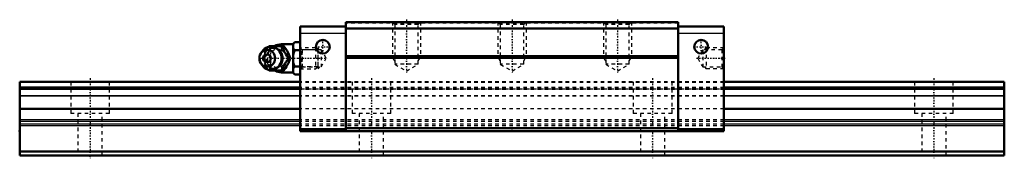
# Model space of a CAD drawing. Header units: millimetres. Extents: x -20 to 260, y -1 to 39.
import ezdxf

# ---------------------------------------------------------------- set-up
doc = ezdxf.new("R2010")
doc.units = ezdxf.units.MM
doc.linetypes.add('Center', pattern=[1.5, 0.45, -0.5, 0.05, -0.5])
doc.linetypes.add('Dashed', pattern=[2, 1, -1])
for name, color, linetype, lineweight in [('2d ConnectionPoints', 7, 'Continuous', 50), ('AM_0', 7, 'Continuous', 50), ('AM_4', 3, 'Continuous', 25), ('AM_5', 3, 'Continuous', 25), ('AM_7', 7, 'Center', 25), ('AM_9', 6, 'Dashed', 25)]:
    doc.layers.add(name, color=color, linetype=linetype, lineweight=lineweight)

# ---------------------------------------------------------------- blocks, each defined once
blk = doc.blocks.new('1_B_M6F_grease_nipple_joint1_SVR_0_in_SVR30LR1SS280LG200BM6F79750001_0')
at = {"layer": 'AM_0'}
for p, q in [((50.67, 30.89), (50.9, 31.2)), ((50.9, 31.2), (55.08, 31.2)), ((57.75, 31.7), (54.45, 31.7)), ((58.25, 32.32), (57.75, 31.82)), ((57.75, 31.82), (57.75, 23.58)), ((58.25, 32.32), (59.75, 32.32)), ((48.95, 29.66), (48.59, 29.14)), ((58.25, 30.01), (59.75, 30.01)), ((48.59, 26.26), (48.95, 25.74)), ((56.52, 27.7), (56.96, 27.7)), ((58.25, 25.39), (59.75, 25.39)), ((50.9, 24.2), (50.67, 24.51)), ((50.9, 24.2), (55.08, 24.2)), ((54.45, 23.7), (57.75, 23.7)), ((57.75, 23.58), (58.25, 23.08)), ((58.25, 23.08), (59.75, 23.08))]:
    blk.add_line(p, q, dxfattribs=at)
for points in [[(54.65, 31.2), (54.83, 30.65), (54.93, 30.37), (55.05, 30.08), (55.23, 29.68), (55.46, 29.25), (55.7, 28.85), (55.97, 28.45), (56.25, 28.07), (56.52, 27.7)], [(56.96, 27.7), (56.83, 28.06), (56.7, 28.43), (56.53, 28.83), (56.34, 29.23), (56.03, 29.79), (55.86, 30.08), (55.68, 30.36), (55.38, 30.79), (55.08, 31.2)], [(58.25, 32.32), (57.96, 32), (57.75, 31.66)], [(57.75, 30.67), (57.81, 30.56), (58, 30.28), (58.25, 30.01)], [(58.25, 30.01), (57.96, 29.37), (57.75, 28.69)], [(56.52, 27.7), (56.12, 27.15), (55.92, 26.87), (55.72, 26.58), (55.47, 26.18), (55.25, 25.75), (55.06, 25.35), (54.9, 24.95), (54.77, 24.57), (54.65, 24.2)], [(55.08, 24.2), (55.35, 24.56), (55.6, 24.93), (55.86, 25.33), (56.1, 25.73), (56.4, 26.29), (56.53, 26.58), (56.65, 26.86), (56.81, 27.29), (56.96, 27.7)], [(57.75, 26.71), (57.81, 26.5), (58, 25.94), (58.25, 25.39)], [(58.25, 25.39), (57.96, 25.07), (57.75, 24.73)], [(57.75, 23.74), (57.81, 23.64), (58, 23.35), (58.25, 23.08)]]:
    blk.add_lwpolyline(points, dxfattribs=at)
for centre, radius, start, end in [((51.41, 27.7), 3.3, 270, 90), ((54.45, 27.7), 4, 90, 118.7937), ((54.45, 27.7), 4, 241.2407, 270)]:
    blk.add_arc(centre, radius, start, end, dxfattribs=at)
blk.add_ellipse((51.41, 27.7), major_axis=(0, 3.3), ratio=0.927184, start_param=2.207257, end_param=7.217521, dxfattribs=at)
for major_axis in [(0, 2.42), (0, -1.12)]:
    blk.add_ellipse((50.4, 27.7), major_axis=major_axis, ratio=0.927184, dxfattribs=at)
at = {"layer": 'AM_4'}
for p, q in [((54.45, 31.7), (54.45, 31.21)), ((54.45, 24.19), (54.45, 23.7))]:
    blk.add_line(p, q, dxfattribs=at)
blk.add_ellipse((52.22, 27.7), major_axis=(0, 2.97), ratio=0.927184, start_param=3.499913, end_param=5.924864, dxfattribs=at)
at = {"layer": 'AM_5', "linetype": 'Dashed'}
for p, q in [((60.29, 24.7), (60.29, 30.7)), ((64.75, 30.09), (60.29, 30.09)), ((64.75, 25.31), (60.29, 25.31))]:
    blk.add_line(p, q, dxfattribs=at)
at = {"layer": 'AM_7'}
for p, q in [((51.41, 24.24), (51.41, 31.17)), ((54.45, 23.5), (54.45, 31.9)), ((47.94, 27.7), (67.54, 27.7))]:
    blk.add_line(p, q, dxfattribs=at)
at = {"layer": 'AM_9'}
for p, q in [((54.45, 31.21), (54.45, 24.19)), ((64.14, 30.7), (59.75, 30.7)), ((64.75, 30.09), (64.14, 30.7)), ((64.14, 30.7), (64.14, 24.7)), ((64.75, 30.09), (64.75, 25.31)), ((49.03, 27.7), (49.46, 27.7)), ((54.7, 27.73), (54.7, 27.66)), ((64.14, 24.7), (64.75, 25.31)), ((59.75, 24.7), (64.14, 24.7))]:
    blk.add_line(p, q, dxfattribs=at)
for points in [[(51.33, 31.2), (51.21, 30.84), (51.07, 30.47), (50.91, 30.07), (50.71, 29.67), (50.41, 29.11), (50.24, 28.82), (50.06, 28.54), (49.76, 28.11), (49.46, 27.7)], [(49.66, 29.32), (49.84, 29.65), (50.09, 30.05), (50.35, 30.45), (50.63, 30.83), (50.67, 30.89)], [(49.03, 27.7), (49.15, 28.06), (49.28, 28.44), (49.32, 28.54)], [(53.98, 25.72), (53.87, 25.6), (53.68, 25.42), (53.47, 25.26), (53.25, 25.12), (53.02, 25.01), (52.78, 24.92), (52.53, 24.86), (52.28, 24.82), (52.03, 24.82), (51.77, 24.84), (51.52, 24.88), (51.27, 24.96), (51.04, 25.06), (50.81, 25.18), (50.59, 25.33), (50.39, 25.5), (50.2, 25.69), (50.04, 25.9), (49.89, 26.13), (49.76, 26.37), (49.65, 26.63), (49.57, 26.89), (49.51, 27.16), (49.48, 27.44), (49.47, 27.72), (49.48, 27.99), (49.52, 28.27), (49.58, 28.54), (49.66, 28.8), (49.77, 29.05), (49.9, 29.29), (50.05, 29.52), (50.22, 29.72), (50.4, 29.91), (50.6, 30.08), (50.82, 30.22), (51.04, 30.35), (51.28, 30.45), (51.52, 30.52), (51.77, 30.56), (52.03, 30.58), (52.28, 30.58), (52.54, 30.54), (52.78, 30.48), (53.03, 30.39), (53.26, 30.27), (53.39, 30.19)], [(53.39, 30.19), (53.48, 30.14), (53.69, 29.97), (53.88, 29.79), (53.99, 29.67)], [(55.58, 29.06), (55.25, 29.38), (54.86, 29.69), (54.45, 29.95)], [(56.03, 27.03), (56.14, 27.38), (56.17, 27.72), (56.13, 28.07), (56.02, 28.4)], [(49.31, 26.86), (49.28, 26.95), (49.15, 27.33), (49.03, 27.7)], [(49.46, 27.7), (49.72, 27.34), (49.98, 26.97), (50.24, 26.57), (50.48, 26.17), (50.78, 25.61), (50.91, 25.32), (51.03, 25.04), (51.19, 24.61), (51.33, 24.2)], [(50.67, 24.51), (50.63, 24.56), (50.36, 24.94), (50.1, 25.32), (49.85, 25.73), (49.66, 26.09)], [(54.45, 25.45), (54.91, 25.74), (55.29, 26.05), (55.61, 26.37)]]:
    blk.add_lwpolyline(points, dxfattribs=at)
blk.add_arc((54.45, 27.7), 4, 118.7937, 241.2407, dxfattribs=at)
for centre, major_axis, start_param, end_param in [((52.22, 27.7), (0, 2.97), 5.924864, 7.191162), ((51.41, 27.7), (0, 3.3), 0.934336, 2.207257), ((53.3, 27.7), (0, -2.57), 2.639469, 6.785309), ((52.22, 27.7), (0, 2.97), 2.226246, 3.499913)]:
    blk.add_ellipse(centre, major_axis=major_axis, ratio=0.927184, start_param=start_param, end_param=end_param, dxfattribs=at)
for centre, major_axis in [((53.43, 27.7), (0, -3.44)), ((51.95, 27.7), (0, -2.97))]:
    blk.add_ellipse(centre, major_axis=major_axis, ratio=0.927184, dxfattribs=at)
blk = doc.blocks.new('2_SVR_30LR1SSB_M6F1_Slide_0_in_SVR30LR1SS280LG200BM6F79750001_0')
at = {"layer": 'AM_0'}
for p, q in [((72.7, 36.8), (59.75, 36.8)), ((59.75, 36.8), (59.75, 7)), ((72.7, 38), (72.7, 7)), ((167.3, 38), (72.7, 38)), ((167.3, 38), (167.3, 7)), ((180.25, 36.8), (167.3, 36.8)), ((180.25, 36.8), (180.25, 7)), ((167.3, 36.2), (72.7, 36.2)), ((167.3, 28.3), (72.7, 28.3)), ((167.3, 27.8), (72.7, 27.8)), ((72.7, 7.5), (59.75, 7.5)), ((180.25, 7), (59.75, 7)), ((167.3, 7.8), (72.7, 7.8)), ((180.25, 7.5), (167.3, 7.5))]:
    blk.add_line(p, q, dxfattribs=at)
for centre in [(66.2, 31), (173.8, 31)]:
    blk.add_circle(centre, 1.95, dxfattribs=at)
at = {"layer": 'AM_4'}
for p, q in [((72.7, 34.8), (59.75, 34.8)), ((180.25, 34.8), (167.3, 34.8))]:
    blk.add_line(p, q, dxfattribs=at)
at = {"layer": 'AM_5', "linetype": 'Dashed'}
for p, q in [((86, 38), (86, 28)), ((94, 38), (94, 28)), ((116, 38), (116, 28)), ((124, 38), (124, 28)), ((146, 38), (146, 28)), ((154, 38), (154, 28)), ((65.25, 30.16), (64.75, 30.7)), ((64.75, 30.7), (64.75, 24.7)), ((94, 28), (86, 28)), ((86.68, 27), (86, 28)), ((93.32, 27), (94, 28)), ((124, 28), (116, 28)), ((116.68, 27), (116, 28)), ((123.32, 27), (124, 28)), ((154, 28), (146, 28)), ((146.68, 27), (146, 28)), ((153.32, 27), (154, 28)), ((174.75, 30.16), (175.25, 30.7)), ((180.25, 30.7), (175.25, 30.7)), ((175.25, 30.7), (175.25, 24.7)), ((65.25, 25.24), (64.75, 24.7)), ((174.75, 25.24), (175.25, 24.7)), ((180.25, 24.7), (175.25, 24.7))]:
    blk.add_line(p, q, dxfattribs=at)
at = {"layer": 'AM_7'}
for p, q in [((90, 38.7), (90, 23.39)), ((120, 38.7), (120, 23.39)), ((150, 38.7), (150, 23.39)), ((64.15, 31), (68.25, 31)), ((66.2, 28.95), (66.2, 33.05)), ((171.75, 31), (175.85, 31)), ((173.8, 28.95), (173.8, 33.05)), ((172.46, 27.7), (180.62, 27.7))]:
    blk.add_line(p, q, dxfattribs=at)
at = {"layer": 'AM_9'}
for p, q in [((167.3, 37.7), (72.7, 37.7)), ((86, 38), (86.68, 37.32)), ((86.68, 37.32), (86.68, 26)), ((93.32, 37.32), (86.68, 37.32)), ((93.32, 37.32), (94, 38)), ((93.32, 26), (93.32, 37.32)), ((116, 38), (116.68, 37.32)), ((116.68, 37.32), (116.68, 26)), ((123.32, 37.32), (116.68, 37.32)), ((123.32, 37.32), (124, 38)), ((123.32, 26), (123.32, 37.32)), ((146, 38), (146.68, 37.32)), ((146.68, 37.32), (146.68, 26)), ((153.32, 37.32), (146.68, 37.32)), ((153.32, 37.32), (154, 38)), ((153.32, 26), (153.32, 37.32)), ((60.29, 30.16), (59.75, 30.7)), ((65.75, 30.16), (60.29, 30.16)), ((60.29, 30.16), (60.29, 25.24)), ((67.17, 27.7), (65.75, 30.16)), ((65.75, 30.16), (65.75, 25.24)), ((174.25, 30.16), (172.83, 27.7)), ((179.71, 30.16), (174.25, 30.16)), ((174.25, 30.16), (174.25, 25.24)), ((180.25, 30.7), (179.71, 30.16)), ((179.71, 30.16), (179.71, 25.24)), ((59.75, 24.7), (60.29, 25.24)), ((60.29, 25.24), (65.75, 25.24)), ((65.75, 25.24), (67.17, 27.7)), ((86.68, 26), (90, 24.08)), ((93.32, 26), (86.68, 26)), ((90, 24.08), (93.32, 26)), ((116.68, 26), (120, 24.08)), ((123.32, 26), (116.68, 26)), ((120, 24.08), (123.32, 26)), ((146.68, 26), (150, 24.08)), ((153.32, 26), (146.68, 26)), ((150, 24.08), (153.32, 26)), ((172.83, 27.7), (174.25, 25.24)), ((174.25, 25.24), (179.71, 25.24)), ((179.71, 25.24), (180.25, 24.7)), ((180.25, 21), (59.75, 21)), ((180.25, 20.85), (59.75, 20.85)), ((180.25, 19.4), (59.75, 19.4)), ((180.25, 19.34), (59.75, 19.34)), ((59.75, 19), (180.25, 19)), ((180.25, 18.94), (59.75, 18.94)), ((180.25, 18.8), (59.75, 18.8)), ((180.25, 16.99), (59.75, 16.99)), ((180.25, 16.89), (59.75, 16.89)), ((180.25, 13.34), (59.75, 13.34)), ((180.25, 10.2), (59.75, 10.2)), ((180.25, 9.76), (59.75, 9.76)), ((180.25, 8.94), (59.75, 8.94)), ((180.25, 8.5), (59.75, 8.5))]:
    blk.add_line(p, q, dxfattribs=at)
blk = doc.blocks.new('3_SVR_30LR28020_R_Track_0_in_SVR30LR1SS280LG200BM6F79750001_0')
at = {"layer": 'AM_0'}
for p, q in [((59.75, 21), (-20, 21)), ((-20, 21), (-20, 0)), ((260, 21), (180.25, 21)), ((260, 21), (260, 0)), ((59.75, 19.4), (-20, 19.4)), ((260, 19.4), (180.25, 19.4)), ((59.75, 13.34), (-20, 13.34)), ((260, 13.34), (180.25, 13.34)), ((260, 1.2), (-20, 1.2)), ((260, 0), (-20, 0))]:
    blk.add_line(p, q, dxfattribs=at)
at = {"layer": 'AM_4'}
for p, q in [((59.75, 20.85), (-20, 20.85)), ((260, 20.85), (180.25, 20.85)), ((59.75, 19.34), (-20, 19.34)), ((59.75, 18.94), (-20, 18.94)), ((59.75, 18.8), (-20, 18.8)), ((59.75, 16.99), (-20, 16.99)), ((59.75, 16.89), (-20, 16.89)), ((260, 19.34), (180.25, 19.34)), ((260, 18.94), (180.25, 18.94)), ((260, 18.8), (180.25, 18.8)), ((260, 16.99), (180.25, 16.99)), ((260, 16.89), (180.25, 16.89)), ((59.75, 10.2), (-20, 10.2)), ((59.75, 9.76), (-20, 9.76)), ((59.75, 8.94), (-20, 8.94)), ((59.75, 8.5), (-20, 8.5)), ((260, 10.2), (180.25, 10.2)), ((260, 9.76), (180.25, 9.76)), ((260, 8.94), (180.25, 8.94)), ((260, 8.5), (180.25, 8.5))]:
    blk.add_line(p, q, dxfattribs=at)
at = {"layer": 'AM_7'}
for p, q in [((0, 22.05), (0, -1.05)), ((80, 22.05), (80, -1.05)), ((160, 22.05), (160, -1.05)), ((240, 22.05), (240, -1.05))]:
    blk.add_line(p, q, dxfattribs=at)
at = {"layer": 'AM_9'}
for p, q in [((-5.5, 21), (-5.5, 12)), ((5.5, 12), (5.5, 21)), ((180.25, 21), (59.75, 21)), ((180.25, 20.85), (59.75, 20.85)), ((74.5, 21), (74.5, 12)), ((85.5, 12), (85.5, 21)), ((154.5, 21), (154.5, 12)), ((165.5, 12), (165.5, 21)), ((234.5, 21), (234.5, 12)), ((245.5, 12), (245.5, 21)), ((-20, 19), (260, 19)), ((180.25, 19.4), (59.75, 19.4)), ((180.25, 19.34), (59.75, 19.34)), ((180.25, 18.94), (59.75, 18.94)), ((180.25, 18.8), (59.75, 18.8)), ((180.25, 16.99), (59.75, 16.99)), ((180.25, 16.89), (59.75, 16.89)), ((5.5, 12), (-5.5, 12)), ((-3.5, 12), (-3.5, 0)), ((3.5, 0), (3.5, 12)), ((180.25, 13.34), (59.75, 13.34)), ((85.5, 12), (74.5, 12)), ((76.5, 12), (76.5, 0)), ((83.5, 0), (83.5, 12)), ((165.5, 12), (154.5, 12)), ((156.5, 12), (156.5, 0)), ((163.5, 0), (163.5, 12)), ((245.5, 12), (234.5, 12)), ((236.5, 12), (236.5, 0)), ((243.5, 0), (243.5, 12)), ((180.25, 10.2), (59.75, 10.2)), ((180.25, 9.76), (59.75, 9.76)), ((180.25, 8.94), (59.75, 8.94)), ((180.25, 8.5), (59.75, 8.5))]:
    blk.add_line(p, q, dxfattribs=at)

msp = doc.modelspace()

# ---------------------------------------------------------------- linework, layer by layer
at = {"layer": '2d ConnectionPoints'}
for p in [(59.75, 27.7), (180.25, 27.7), (-20, 7), (120, 7), (0, 0), (0, 0)]:
    msp.add_point(p, dxfattribs=at)

# ---------------------------------------------------------------- block references
for name in ['2_SVR_30LR1SSB_M6F1_Slide_0_in_SVR30LR1SS280LG200BM6F79750001_0', '1_B_M6F_grease_nipple_joint1_SVR_0_in_SVR30LR1SS280LG200BM6F79750001_0', '3_SVR_30LR28020_R_Track_0_in_SVR30LR1SS280LG200BM6F79750001_0']:
    msp.add_blockref(name, (0, 0))

doc.saveas('drawing.dxf')
